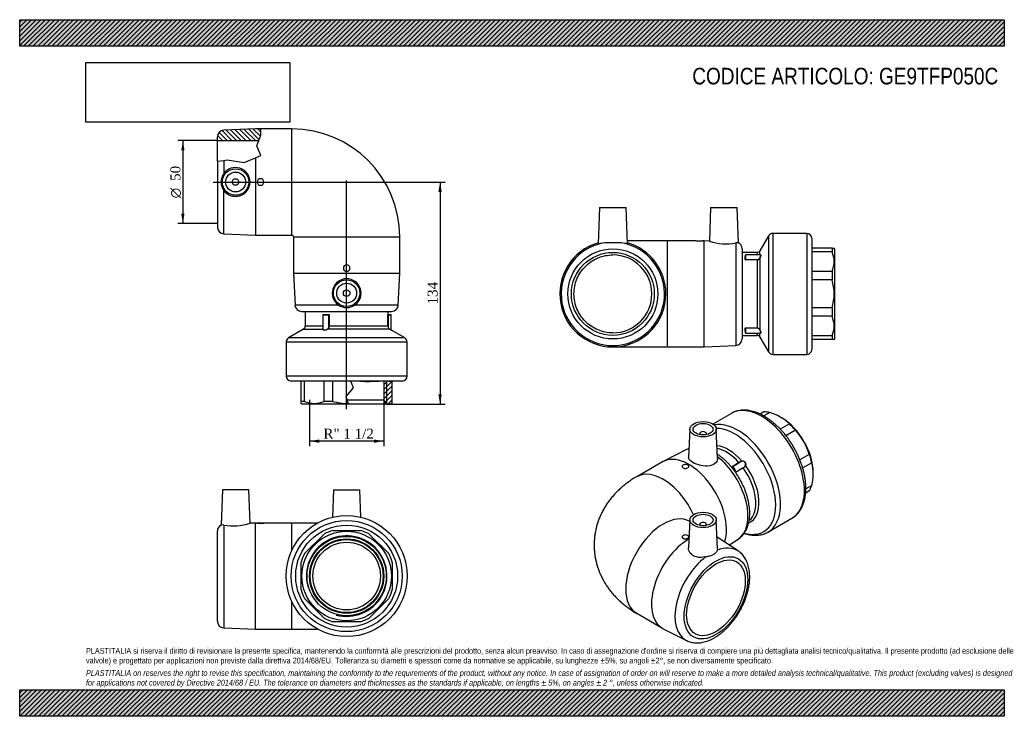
# Model space of a CAD drawing. Header units: millimetres. Extents: x 0 to 594, y 0 to 420.
import ezdxf
from ezdxf.enums import TextEntityAlignment as Align
from ezdxf.lldxf.tags import DXFTag

# ---------------------------------------------------------------- set-up
doc = ezdxf.new("R2010")
doc.units = ezdxf.units.MM
doc.header["$LTSCALE"] = 2
for name, color, linetype in [('Default', 7, 'Continuous'), ('DV1_Default', 7, 'Continuous'), ('GE9P050C', 7, 'Continuous'), ('IOF050C', 7, 'Continuous'), ('PARTE_PE_050', 7, 'Continuous')]:
    doc.layers.add(name, color=color, linetype=linetype)
doc.styles.add('SEACAD_Solid_Edge_ANSI1_Symbols', font='semeca1.ttf')
doc.styles.add('SEACAD_Times_New_Roman', font='times.ttf')
tags = doc.linetypes.add('CENTER2', pattern=[28.575, 19.05, -3.175, 3.175, -3.175]).pattern_tags.tags
tags[10:11] = [DXFTag(74, 4), DXFTag(75, 0), DXFTag(340, '0'), DXFTag(46, 0.0), DXFTag(50, 0.0), DXFTag(44, 0.0), DXFTag(45, 0.0)]
tags[8:9] = [DXFTag(74, 4), DXFTag(75, 0), DXFTag(340, '0'), DXFTag(46, 0.0), DXFTag(50, 0.0), DXFTag(44, 0.0), DXFTag(45, 0.0)]
tags[6:7] = [DXFTag(74, 4), DXFTag(75, 0), DXFTag(340, '0'), DXFTag(46, 0.0), DXFTag(50, 0.0), DXFTag(44, 0.0), DXFTag(45, 0.0)]
tags[4:5] = [DXFTag(74, 4), DXFTag(75, 0), DXFTag(340, '0'), DXFTag(46, 0.0), DXFTag(50, 0.0), DXFTag(44, 0.0), DXFTag(45, 0.0)]
doc.dimstyles.new('ANSImm', dxfattribs={"dimtxt": 6, "dimasz": 6, "dimexe": 3, "dimexo": 0, "dimgap": 1.5, "dimtad": 1, "dimdsep": 46, "dimtxsty": 'SEACAD_Times_New_Roman', "dimblk1": '_SE_FILLED', "dimblk2": '_SE_FILLED', "dimsah": 1, "dimcen": 3, "dimazin": 0, "dimtfac": 0.85, "dimtdec": 3, "dimtofl": 0, "dimtmove": 0, "dimatfit": 3, "dimfxl": 1, "dimarcsym": 0})
picture_1 = doc.add_image_def('image1.jpg', size_in_pixel=(4302, 1260))

# ---------------------------------------------------------------- blocks, each defined once
blk = doc.blocks.new('SE')
at = {"layer": 'GE9P050C', "linetype": 'Continuous'}
h = blk.add_hatch(dxfattribs=at)
h.set_pattern_fill('LINE', scale=0.62992, angle=135, style=0)
edge = h.paths.add_edge_path()
edge.add_line((145.53, 350.36), (145.55, 354.14))
edge.add_line((145.55, 354.14), (142.25, 354.14))
edge.add_line((142.25, 354.14), (123.08, 353.3))
edge.add_arc((123.25, 349.31), 4, 92.48955, 180)
edge.add_line((119.25, 349.31), (119.25, 347.14))
edge.add_line((119.25, 347.14), (144.33, 347.14))
edge.add_line((144.33, 347.14), (145.53, 350.36))
at = {"layer": 'IOF050C', "linetype": 'Continuous'}
h = blk.add_hatch(dxfattribs=at)
h.set_pattern_fill('LINE', scale=0.62992, angle=45, style=0)
h.paths.add_polyline_path([(224.75, 188.64), (224.75, 201.6), (222.63, 202.02), (222.35, 202.07), (219.67, 201.96), (219.67, 190.73), (221.17, 188.14), (224.25, 188.14)])
at = {"layer": 'DV1_Default', "color": 7, "linetype": 'CENTER2'}
for p, q in [((116.64, 322.14), (198.04, 322.14)), ((197.25, 185.27), (197.25, 323.05))]:
    blk.add_line(p, q, dxfattribs=at)
at = {"layer": 'GE9P050C', "color": 7, "linetype": 'Continuous'}
for p, q in [((142.25, 354.14), (123.08, 353.3)), ((145.55, 354.14), (142.25, 354.14)), ((145.53, 350.36), (145.55, 354.14)), ((164.25, 354.14), (145.55, 354.14)), ((164.25, 290.14), (164.25, 354.14)), ((119.25, 347.14), (119.25, 349.31)), ((119.25, 347.14), (144.33, 347.14)), ((119.25, 334.63), (119.25, 347.14)), ((143.15, 343.93), (145.53, 350.36)), ((145.53, 338.12), (143.15, 343.93)), ((119.25, 334.63), (123.08, 335.18)), ((119.25, 334.63), (119.25, 294.97)), ((123.08, 335.18), (125.12, 335.47)), ((123.08, 335.18), (123.08, 327.13)), ((125.12, 335.47), (135.41, 333.97)), ((135.41, 333.97), (142.25, 336.78)), ((142.25, 336.78), (145.53, 338.12)), ((142.25, 336.78), (142.25, 290.14)), ((123.08, 290.97), (123.08, 317.14)), ((123.08, 290.97), (142.25, 290.14)), ((142.25, 290.14), (164.25, 290.14)), ((165.25, 289.14), (229.25, 289.14)), ((165.25, 289.14), (165.25, 267.14)), ((229.25, 267.14), (229.25, 289.14)), ((165.25, 267.14), (229.25, 267.14)), ((165.25, 267.14), (166.09, 247.96)), ((228.42, 247.96), (229.25, 267.14)), ((192.26, 247.96), (166.09, 247.96)), ((170.08, 244.14), (224.42, 244.14)), ((228.42, 247.96), (202.25, 247.96))]:
    blk.add_line(p, q, dxfattribs=at)
for centre, radius in [((130.25, 322.14), 8), ((130.25, 322.14), 6), ((130.25, 322.14), 2), ((197.25, 255.14), 8), ((197.25, 255.14), 6), ((197.25, 255.14), 2)]:
    blk.add_circle(centre, radius, dxfattribs=at)
for centre, radius, start, end in [((123.25, 349.31), 4, 92.48955, 180), ((164.25, 289.14), 65, 0, 90), ((130.26, 322.14), 8.75, 145.17964, 214.82036), ((130.23, 322.14), 8.72, 214.94356, 145.05644), ((145.25, 322.14), 2, 0, 180), ((145.25, 322.14), 2, 180, 0), ((123.25, 294.97), 4, 180, 267.51045), ((164.25, 289.14), 1, 0, 90), ((197.25, 270.14), 2, 90, 270), ((197.25, 270.14), 2, 270, 90), ((197.25, 255.11), 8.72, 304.93681, 235.06319), ((170.08, 248.14), 4, 182.48955, 270), ((197.25, 255.14), 8.75, 235.17964, 304.82036), ((224.42, 248.14), 4, 270, 357.51045)]:
    blk.add_arc(centre, radius, start, end, dxfattribs=at)
at = {"layer": 'IOF050C', "color": 7, "linetype": 'Continuous'}
for p, q in [((169.75, 189.89), (169.75, 202.14)), ((171.88, 189.89), (171.88, 202.14)), ((183.74, 189.89), (183.74, 202.14)), ((188.87, 189.89), (188.87, 202.14)), ((205.6, 202.11), (199.71, 201.86)), ((205.64, 202.11), (205.6, 202.11)), ((205.64, 202.11), (205.64, 202.14)), ((205.64, 202.11), (210.77, 201.63)), ((210.77, 201.63), (210.77, 202.14)), ((222.35, 202.07), (211.05, 201.61)), ((219.67, 201.96), (219.67, 190.73)), ((221.55, 188.14), (221.55, 202.04)), ((222.63, 202.02), (222.35, 202.07)), ((222.63, 202.02), (222.63, 202.14)), ((222.63, 202.02), (224.75, 201.6)), ((224.75, 201.6), (224.75, 202.14)), ((201.17, 197.98), (196.73, 192.88)), ((199.71, 201.86), (201.17, 197.98)), ((211.05, 201.61), (210.77, 201.63)), ((224.75, 188.64), (224.75, 201.6)), ((196.73, 192.88), (198.09, 188.65)), ((197.42, 190.73), (219.67, 190.73)), ((221.17, 188.14), (219.67, 190.73)), ((169.75, 188.64), (169.75, 189.89)), ((171.88, 189.89), (169.75, 189.89)), ((169.75, 188.64), (170.25, 188.14)), ((198.26, 188.14), (170.25, 188.14)), ((188.87, 189.89), (183.74, 189.89)), ((198.09, 188.65), (198.26, 188.14)), ((221.17, 188.14), (198.26, 188.14)), ((224.25, 188.14), (221.17, 188.14)), ((224.25, 188.14), (224.75, 188.64))]:
    blk.add_line(p, q, dxfattribs=at)
blk.add_arc((177.81, 203.39), 14.75, 246.29974, 293.70026, dxfattribs=at)
blk.add_open_spline([(188.87, 189.89), (190.37, 189.45), (191.89, 189.11), (194.96, 188.69), (196.53, 188.6), (198.09, 188.65)], degree=3, knots=[0, 0, 0, 0, 0.5, 0.5, 1, 1, 1, 1], dxfattribs=at)
at = {"layer": 'PARTE_PE_050', "color": 7, "linetype": 'Continuous'}
for p, q in [((172.25, 244.14), (172.25, 235.14)), ((222.25, 242.24), (222.25, 244.14)), ((186.48, 242.04), (182.79, 242.04)), ((182.79, 242.04), (182.79, 233.5)), ((182.89, 242.14), (186.38, 242.14)), ((183.15, 242.24), (186.42, 242.24)), ((186.48, 235.14), (186.48, 242.04)), ((186.61, 242.04), (186.48, 242.04)), ((186.61, 242.04), (186.61, 235.14)), ((222.16, 235.14), (222.16, 242.04)), ((222.26, 242.04), (222.16, 242.04)), ((222.18, 242.24), (222.25, 242.24)), ((224.17, 242.04), (222.26, 242.04)), ((222.26, 242.04), (222.26, 235.14)), ((222.28, 242.14), (224.07, 242.14)), ((224.17, 232.92), (224.17, 242.04)), ((171.26, 233.41), (162.24, 228.14)), ((171.26, 233.41), (182.72, 233.41)), ((182.79, 235.14), (172.25, 235.14)), ((223.18, 233.41), (185.86, 233.41)), ((186.61, 235.14), (186.48, 235.14)), ((222.16, 235.14), (186.61, 235.14)), ((222.26, 235.14), (222.16, 235.14)), ((232.27, 228.14), (224.22, 232.84)), ((232.27, 228.14), (162.24, 228.14)), ((233.75, 225.55), (160.75, 225.55)), ((160.75, 225.55), (160.75, 205.14)), ((233.75, 205.14), (233.75, 225.55)), ((233.75, 205.14), (160.75, 205.14)), ((230.75, 202.14), (163.75, 202.14))]:
    blk.add_line(p, q, dxfattribs=at)
for centre, radius, start, end in [((182.89, 242.04), 0.1, 90, 180), ((186.38, 242.04), 0.0988, 359.28279, 89.46011), ((186.41, 242.04), 0.191, 357.37308, 87.05093), ((222.35, 242.24), 0.1, 180, 270), ((224.07, 242.04), 0.1, 0, 90), ((170.25, 235.14), 2, 300.30339, 0), ((173.61, 235.7), 9.4, 345.91491, 348.2772), ((224.14, 235.13), 1.97, 179.93833, 240.96677), ((224.15, 235.12), 1.89, 179.43037, 239.13464), ((224.27, 232.92), 0.1, 179.4868, 241.67488), ((163.75, 225.55), 3, 120.30339, 180), ((230.75, 225.55), 3, 0, 59.69661), ((163.75, 205.14), 3, 180, 270), ((230.75, 205.14), 3, 270, 0)]:
    blk.add_arc(centre, radius, start, end, dxfattribs=at)
for centre, major_axis, ratio, start_param, end_param in [((183.1, 242.24), (0, -0.1), 0.564019, 0, 1.570796), ((186.38, 242.24), (0, -0.1), 0.433121, 0, 1.570796), ((222.28, 242.24), (0, -0.1), 0.99714, 4.712389, 6.283185), ((182.69, 233.5), (0.1, 0.0009), 0.900432, 4.989996, 6.272834), ((185.83, 233.5), (0.0486, -0.0874), 0.446705, 4.468794, 5.751632), ((223.23, 233.5), (-0.0488, -0.0873), 0.453727, 4.960897, 6.243735)]:
    blk.add_ellipse(centre, major_axis=major_axis, ratio=ratio, start_param=start_param, end_param=end_param, dxfattribs=at)
for points, knots in [([(183.15, 242.24), (183.11, 242.24), (183.07, 242.21), (183.03, 242.17), (183.02, 242.15), (183.01, 242.14)], [0, 0, 0, 0, 0.5, 0.5, 0.6626745, 0.6626745, 0.6626745, 0.6626745]), ([(222.18, 242.24), (222.18, 242.24), (222.17, 242.21), (222.17, 242.14), (222.16, 242.09), (222.16, 242.04)], [0, 0, 0, 0, 0.5, 0.5, 1, 1, 1, 1]), ([(222.26, 242.04), (222.26, 242.05), (222.26, 242.06), (222.26, 242.07), (222.26, 242.08), (222.26, 242.09), (222.26, 242.1), (222.27, 242.11), (222.27, 242.11), (222.27, 242.12), (222.27, 242.13), (222.27, 242.13), (222.28, 242.13), (222.28, 242.13), (222.28, 242.14), (222.28, 242.14)], [0, 0, 0, 0, 0.210386, 0.210386, 0.210386, 0.421651, 0.421651, 0.421651, 0.635194, 0.635194, 0.635194, 0.852022, 0.852022, 0.852022, 1, 1, 1, 1]), ([(185.86, 233.41), (185.56, 233.24), (185.21, 233.1), (184.47, 232.89), (184.1, 232.84), (183.43, 232.84), (183.16, 232.9), (182.81, 233.1), (182.72, 233.24), (182.72, 233.41)], [0, 0, 0, 0, 0.25, 0.25, 0.5, 0.5, 0.75, 0.75, 1, 1, 1, 1]), ([(182.79, 233.5), (182.79, 233.33), (182.88, 233.19), (183.21, 232.98), (183.47, 232.92), (184.11, 232.92), (184.47, 232.98), (185.17, 233.19), (185.5, 233.33), (185.78, 233.5)], [0, 0, 0, 0, 0.25, 0.25, 0.5, 0.5, 0.75, 0.75, 1, 1, 1, 1]), ([(185.78, 233.5), (186.05, 233.65), (186.22, 233.89), (186.44, 234.47), (186.48, 234.8), (186.48, 235.14)], [0, 0, 0, 0, 0.5, 0.5, 1, 1, 1, 1]), ([(186.61, 235.14), (186.61, 234.78), (186.56, 234.42), (186.32, 233.81), (186.13, 233.57), (185.86, 233.41)], [0, 0, 0, 0, 0.5, 0.5, 1, 1, 1, 1]), ([(223.18, 233.5), (223.46, 233.33), (223.71, 233.19), (224.07, 232.98), (224.17, 232.92), (224.17, 232.92), (224.17, 232.92), (224.17, 232.92)], [0, 0, 0, 0, 0.25, 0.25, 0.5, 0.5, 0.5008423, 0.5008423, 0.5008423, 0.5008423]), ([(224.22, 232.84), (224.22, 232.84), (224.22, 232.84), (224.22, 232.84), (224.11, 232.9), (223.74, 233.1), (223.48, 233.24), (223.18, 233.41)], [0.4991648, 0.4991648, 0.4991648, 0.4991648, 0.5, 0.5, 0.75, 0.75, 1, 1, 1, 1])]:
    blk.add_open_spline(points, degree=3, knots=knots, dxfattribs=at)
blk = doc.blocks.new('SE1')
at = {"layer": 'GE9P050C', "color": 7, "linetype": 'Continuous'}
for p, q in [((122.25, 136.54), (121.51, 115.31)), ((138.25, 136.54), (122.25, 136.54)), ((138.96, 116.4), (138.25, 136.54)), ((189.25, 136.54), (188.68, 120.02)), ((189.25, 136.54), (205.25, 136.54)), ((205.83, 120.02), (205.25, 136.54)), ((123.08, 115.3), (123.08, 53.37)), ((142.25, 116.54), (138.95, 116.4)), ((142.25, 52.54), (142.25, 116.54)), ((143.25, 116.54), (142.25, 116.54)), ((147.25, 116.54), (143.25, 116.54)), ((164.25, 116.54), (147.25, 116.54)), ((164.25, 100.14), (164.25, 116.54)), ((179.7, 116.54), (164.25, 116.54)), ((119.25, 57.37), (119.25, 111.71)), ((164.25, 52.54), (164.25, 68.94)), ((123.08, 53.37), (142.25, 52.54)), ((142.25, 52.54), (164.25, 52.54)), ((164.25, 52.54), (179.7, 52.54))]:
    blk.add_line(p, q, dxfattribs=at)
for centre, radius, start, end in [((123.25, 111.71), 4, 115.74345, 180), ((122.28, 111.31), 4.07, 78.61388, 100.81754), ((128.94, 146.02), 31.27, 259.19892, 288.67892), ((145.25, 148.48), 32, 266.41718, 273.58282), ((123.25, 57.37), 4, 180, 267.51045)]:
    blk.add_arc(centre, radius, start, end, dxfattribs=at)
at = {"layer": 'IOF050C', "color": 7, "linetype": 'Continuous'}
for p, q in [((171.88, 98.06), (183.74, 109.91)), ((188.87, 112.04), (205.64, 112.04)), ((210.77, 109.91), (222.63, 98.06)), ((169.75, 76.15), (169.75, 92.93)), ((224.75, 92.93), (224.75, 76.15)), ((183.74, 59.17), (171.88, 71.02)), ((222.63, 71.02), (210.77, 59.17)), ((205.64, 57.04), (188.87, 57.04))]:
    blk.add_line(p, q, dxfattribs=at)
for radius in [30.75, 27, 23.92, 22.42, 22]:
    blk.add_circle((197.25, 84.54), radius, dxfattribs=at)
for radius, start, end in [(24.3, 255, 195), (28.75, 106.95743, 118.04257), (28.75, 61.95743, 73.04257), (28.75, 151.95743, 163.04257), (28.75, 16.95743, 28.04257), (28.75, 196.95743, 208.04257), (28.75, 331.95743, 343.04257), (28.75, 241.95743, 253.04257), (28.75, 286.95743, 298.04257)]:
    blk.add_arc((197.25, 84.54), radius, start, end, dxfattribs=at)
at = {"layer": 'PARTE_PE_050', "color": 7, "linetype": 'Continuous'}
for radius in [36.5, 33.5, 30.75, 20.4]:
    blk.add_circle((197.25, 84.54), radius, dxfattribs=at)
blk = doc.blocks.new('SE2')
at = {"layer": 'GE9P050C', "color": 7, "linetype": 'Continuous'}
for p, q in [((349.84, 306.68), (349.08, 284.92)), ((349.84, 306.68), (365.84, 306.68)), ((366.6, 284.92), (365.84, 306.68)), ((416.84, 306.68), (416.14, 286.53)), ((416.84, 306.68), (432.84, 306.68)), ((433.59, 285.45), (432.84, 306.68)), ((390.84, 286.68), (366.54, 286.68)), ((390.84, 222.68), (390.84, 286.68)), ((407.84, 286.68), (390.84, 286.68)), ((407.84, 286.68), (411.84, 286.68)), ((412.84, 286.68), (411.84, 286.68)), ((412.84, 222.68), (412.84, 286.68)), ((416.16, 286.54), (412.84, 286.68)), ((432.02, 285.44), (432.02, 223.51)), ((435.84, 281.85), (435.84, 227.51)), ((357.84, 222.68), (390.84, 222.68)), ((390.84, 222.68), (412.84, 222.68)), ((412.84, 222.68), (432.02, 223.51))]:
    blk.add_line(p, q, dxfattribs=at)
for radius in [27.17, 25]:
    blk.add_circle((357.84, 254.68), radius, dxfattribs=at)
for centre, radius, start, end in [((357.84, 254.68), 32, 105.85201, 360), ((357.84, 254.68), 31.17, 99.22303, 80.77697), ((357.84, 254.68), 32, 0, 74.14799), ((409.84, 318.62), 32, 266.41718, 273.58282), ((426.16, 316.16), 31.28, 251.32111, 280.80105), ((432.82, 281.45), 4.07, 79.18246, 101.38612), ((431.84, 281.85), 4, 0, 64.24551), ((357.84, 254.68), 23.5, 270.07388, 89.92612), ((431.84, 227.51), 4, 272.48955, 0)]:
    blk.add_arc(centre, radius, start, end, dxfattribs=at)
for points, knots in [([(352.85, 285.44), (351.33, 285.24), (350.16, 285.01), (349.24, 284.87), (349.09, 284.88), (349.09, 284.92)], [0, 0, 0, 0, 0.125, 0.125, 0.189821, 0.189821, 0.189821, 0.189821]), ([(362.84, 285.44), (362.11, 285.54), (361.31, 285.53), (360.04, 285.5), (359.6, 285.48), (358.73, 285.46), (358.29, 285.45), (357.4, 285.45), (356.96, 285.46), (356.08, 285.48), (355.66, 285.5), (354.81, 285.52), (354.39, 285.53), (353.6, 285.51), (353.21, 285.49), (352.85, 285.44)], [0, 0, 0, 0, 0.25, 0.25, 0.375, 0.375, 0.5, 0.5, 0.625, 0.625, 0.75, 0.75, 0.875, 0.875, 1, 1, 1, 1]), ([(366.6, 284.92), (366.6, 284.88), (366.45, 284.87), (365.53, 285.01), (364.36, 285.24), (362.84, 285.44)], [0.8103101, 0.8103101, 0.8103101, 0.8103101, 0.875, 0.875, 1, 1, 1, 1]), ([(357.87, 231.18), (354.81, 231.18), (351.72, 231.8), (347.47, 233.56), (346.1, 234.29), (343.54, 236.01), (342.35, 236.98), (340.18, 239.15), (339.19, 240.36), (337.49, 242.91), (336.76, 244.26), (334.99, 248.54), (334.38, 251.59), (334.38, 256.23), (334.53, 257.76), (335.13, 260.76), (335.58, 262.26), (336.76, 265.1), (337.48, 266.45), (339.19, 269.01), (340.18, 270.21), (343.44, 273.46), (346.06, 275.21), (350.3, 276.97), (351.79, 277.43), (354.82, 278.03), (356.34, 278.18), (357.87, 278.18)], [0, 0, 0, 0, 0.125, 0.125, 0.1875, 0.1875, 0.25, 0.25, 0.3125, 0.3125, 0.375, 0.375, 0.5, 0.5, 0.5625, 0.5625, 0.625, 0.625, 0.6875, 0.6875, 0.75, 0.75, 0.875, 0.875, 0.9375, 0.9375, 1, 1, 1, 1])]:
    blk.add_open_spline(points, degree=3, knots=knots, dxfattribs=at)
at = {"layer": 'IOF050C', "color": 7, "linetype": 'Continuous'}
for p, q in [((490.09, 282.18), (477.84, 282.18)), ((490.09, 280.05), (477.84, 280.05)), ((490.09, 282.18), (491.34, 282.18)), ((490.09, 282.18), (490.09, 280.05)), ((491.84, 281.68), (491.34, 282.18)), ((491.84, 227.68), (491.84, 281.68)), ((490.09, 268.2), (477.84, 268.2)), ((490.09, 268.2), (490.09, 263.07)), ((490.09, 263.07), (477.84, 263.07)), ((490.09, 246.29), (477.84, 246.29)), ((490.09, 246.29), (490.09, 241.16)), ((490.09, 241.16), (477.84, 241.16)), ((490.09, 229.31), (477.84, 229.31)), ((490.09, 227.18), (477.84, 227.18)), ((490.09, 229.31), (490.09, 227.18)), ((491.34, 227.18), (490.09, 227.18)), ((491.34, 227.18), (491.84, 227.68))]:
    blk.add_line(p, q, dxfattribs=at)
for centre in [(476.58, 274.13), (476.58, 235.23)]:
    blk.add_arc(centre, 14.76, 336.31643, 23.68357, dxfattribs=at)
blk.add_open_spline([(490.09, 246.29), (490.89, 249.03), (491.34, 251.82), (491.34, 256.11), (491.23, 257.52), (490.81, 260.31), (490.49, 261.7), (490.09, 263.07)], degree=3, knots=[0, 0, 0, 0, 0.5, 0.5, 0.75, 0.75, 1, 1, 1, 1], dxfattribs=at)
at = {"layer": 'PARTE_PE_050', "color": 7, "linetype": 'Continuous'}
for p, q in [((454.43, 291.18), (454.43, 218.18)), ((474.84, 291.18), (454.43, 291.18)), ((474.84, 291.18), (474.84, 218.18)), ((451.84, 289.69), (446.57, 280.67)), ((451.84, 289.69), (451.84, 219.67)), ((477.84, 288.18), (477.84, 221.18)), ((444.84, 279.68), (435.84, 279.68)), ((444.84, 278.26), (444.84, 279.68)), ((446.57, 278.26), (446.57, 280.67)), ((437.74, 275.32), (437.74, 277.21)), ((437.84, 275.41), (437.84, 278.16)), ((437.94, 278.26), (437.94, 275.34)), ((446.9, 278.26), (437.94, 278.26)), ((437.94, 275.34), (444.84, 275.34)), ((437.94, 275.34), (437.94, 275.21)), ((444.84, 275.21), (437.94, 275.21)), ((444.84, 275.34), (444.84, 275.21)), ((444.84, 275.21), (444.84, 234.15)), ((446.57, 276.23), (446.57, 233.13)), ((437.74, 232.15), (437.74, 234.04)), ((437.84, 231.2), (437.84, 233.95)), ((437.94, 234.15), (437.94, 234.02)), ((437.94, 234.15), (444.84, 234.15)), ((444.84, 234.02), (437.94, 234.02)), ((437.94, 234.02), (437.94, 231.1)), ((444.84, 234.15), (444.84, 234.02)), ((435.84, 229.68), (444.84, 229.68)), ((437.94, 231.1), (446.89, 231.1)), ((444.84, 229.68), (444.84, 231.1)), ((446.57, 228.69), (446.57, 231.1)), ((446.57, 228.69), (451.84, 219.67)), ((454.43, 218.18), (474.84, 218.18))]:
    blk.add_line(p, q, dxfattribs=at)
for centre, radius, start, end in [((454.43, 288.18), 3, 90, 149.69661), ((474.84, 288.18), 3, 0, 90), ((444.84, 281.68), 2, 270, 329.69661), ((437.94, 278.16), 0.1, 90, 180), ((444.93, 277.1), 1.77, 267.29542, 331.90674), ((444.92, 277.06), 1.85, 267.78726, 333.29518), ((444.92, 232.3), 1.85, 26.70546, 92.2121), ((444.94, 232.28), 1.75, 27.7469, 93.05094), ((437.94, 231.2), 0.1, 180, 270), ((444.84, 227.68), 2, 30.30339, 90), ((474.84, 221.18), 3, 270, 0), ((454.43, 221.18), 3, 210.30339, 270)]:
    blk.add_arc(centre, radius, start, end, dxfattribs=at)
for centre, major_axis, ratio, start_param, end_param in [((437.74, 277.3), (0.1, 0), 0.901336, 4.712389, 6.283185), ((437.74, 275.41), (0.1, 0), 0.825762, 4.712389, 6.283185), ((446.48, 276.27), (0.09, -0.0435), 0.004054, 4.714348, 5.997186), ((437.74, 233.95), (0.1, 0), 0.825762, 0, 1.570796), ((437.74, 232.06), (0.1, 0), 0.901336, 0, 1.570796), ((446.48, 233.09), (0.09, 0.0435), 0.004054, 0.286, 1.568838)]:
    blk.add_ellipse(centre, major_axis=major_axis, ratio=ratio, start_param=start_param, end_param=end_param, dxfattribs=at)
for points, knots in [([(437.84, 277.29), (437.83, 277.28), (437.81, 277.28), (437.77, 277.26), (437.74, 277.24), (437.74, 277.21)], [0.3418496, 0.3418496, 0.3418496, 0.3418496, 0.5, 0.5, 1, 1, 1, 1]), ([(437.74, 275.32), (437.74, 275.29), (437.77, 275.26), (437.84, 275.22), (437.89, 275.21), (437.94, 275.21)], [0, 0, 0, 0, 0.5, 0.5, 1, 1, 1, 1]), ([(437.84, 277.3), (437.84, 277.3), (437.84, 277.28), (437.83, 277.27), (437.83, 277.27), (437.83, 277.27)], [0, 0, 0, 0, 0.0996569, 0.2614405, 0.3499756, 0.3499756, 0.3499756, 0.3499756]), ([(437.94, 275.34), (437.93, 275.34), (437.92, 275.34), (437.91, 275.34), (437.9, 275.34), (437.89, 275.35), (437.88, 275.35), (437.87, 275.36), (437.87, 275.36), (437.86, 275.37), (437.85, 275.38), (437.85, 275.38), (437.85, 275.39), (437.85, 275.4), (437.84, 275.4), (437.84, 275.41)], [0, 0, 0, 0, 0.210386, 0.210386, 0.210386, 0.421651, 0.421651, 0.421651, 0.635194, 0.635194, 0.635194, 0.852022, 0.852022, 0.852022, 1, 1, 1, 1]), ([(446.48, 276.27), (446.57, 276.43), (446.64, 276.6), (446.78, 276.92), (446.84, 277.08), (446.95, 277.39), (446.99, 277.53), (447.04, 277.79), (447.06, 277.9), (447.06, 278.08), (447.04, 278.15), (446.99, 278.24), (446.95, 278.26), (446.9, 278.26)], [0, 0, 0, 0, 0.125, 0.125, 0.25, 0.25, 0.375, 0.375, 0.5, 0.5, 0.625, 0.625, 0.744615, 0.744615, 0.744615, 0.744615]), ([(446.87, 278.28), (446.91, 278.3), (446.95, 278.31), (447.03, 278.32), (447.07, 278.3), (447.13, 278.2), (447.14, 278.13), (447.14, 277.94), (447.13, 277.82), (447.07, 277.55), (447.03, 277.4), (446.93, 277.08), (446.87, 276.91), (446.73, 276.57), (446.65, 276.4), (446.57, 276.23)], [0.1699504, 0.1699504, 0.1699504, 0.1699504, 0.25, 0.25, 0.375, 0.375, 0.5, 0.5, 0.625, 0.625, 0.75, 0.75, 0.875, 0.875, 1, 1, 1, 1]), ([(437.94, 234.15), (437.89, 234.15), (437.84, 234.14), (437.77, 234.1), (437.74, 234.07), (437.74, 234.04)], [0, 0, 0, 0, 0.5, 0.5, 1, 1, 1, 1]), ([(437.74, 232.15), (437.74, 232.12), (437.77, 232.1), (437.81, 232.08), (437.83, 232.08), (437.84, 232.07)], [0, 0, 0, 0, 0.5, 0.5, 0.6514298, 0.6514298, 0.6514298, 0.6514298]), ([(437.83, 232.09), (437.83, 232.09), (437.83, 232.09), (437.84, 232.07), (437.84, 232.06), (437.84, 232.06)], [0.6390598, 0.6390598, 0.6390598, 0.6390598, 0.7621118, 0.9100042, 1, 1, 1, 1]), ([(437.94, 234.02), (437.94, 234.02), (437.93, 234.02), (437.92, 234.02), (437.91, 234.02), (437.9, 234.02), (437.89, 234.01), (437.88, 234.01), (437.87, 234), (437.87, 234), (437.86, 233.99), (437.85, 233.98), (437.85, 233.98), (437.85, 233.97), (437.84, 233.96), (437.84, 233.95)], [0, 0, 0, 0, 0.132895, 0.132895, 0.132895, 0.345666, 0.345666, 0.345666, 0.561604, 0.561604, 0.561604, 0.780165, 0.780165, 0.780165, 1, 1, 1, 1]), ([(446.9, 231.1), (446.95, 231.1), (446.99, 231.12), (447.04, 231.21), (447.06, 231.27), (447.06, 231.46), (447.04, 231.57), (446.99, 231.83), (446.95, 231.97), (446.79, 232.43), (446.65, 232.76), (446.48, 233.09)], [0.2563777, 0.2563777, 0.2563777, 0.2563777, 0.375, 0.375, 0.5, 0.5, 0.625, 0.625, 0.75, 0.75, 1, 1, 1, 1]), ([(446.57, 233.13), (446.74, 232.79), (446.88, 232.43), (447.03, 231.95), (447.07, 231.8), (447.13, 231.53), (447.14, 231.42), (447.14, 231.23), (447.13, 231.16), (447.07, 231.06), (447.03, 231.04), (446.94, 231.05), (446.9, 231.06), (446.85, 231.09)], [0, 0, 0, 0, 0.25, 0.25, 0.375, 0.375, 0.5, 0.5, 0.625, 0.625, 0.75, 0.75, 0.8453558, 0.8453558, 0.8453558, 0.8453558])]:
    blk.add_open_spline(points, degree=3, knots=knots, dxfattribs=at)
blk = doc.blocks.new('SE3')
at = {"layer": 'GE9P050C', "color": 7, "linetype": 'Continuous'}
for p, q in [((404.26, 173.18), (403.53, 156.13)), ((421.01, 155.73), (420.26, 173.18)), ((410.26, 170.46), (410.26, 169.8)), ((414.26, 169.8), (414.26, 170.46)), ((402.24, 160.8), (388.28, 153.7)), ((387.78, 153.43), (372.22, 144.45)), ((404.26, 118.48), (403.54, 101.49)), ((404.22, 117.5), (404.22, 117.5)), ((410.26, 115.75), (410.26, 115.1)), ((414.26, 115.1), (414.26, 115.75)), ((421.01, 100.99), (420.26, 118.48)), ((433.39, 99.68), (420.71, 107.93)), ((427.89, 103.26), (433.39, 106.84)), ((372.22, 62.08), (387.78, 53.09)), ((388.28, 52.82), (402.24, 45.72))]:
    blk.add_line(p, q, dxfattribs=at)
for centre, major_axis in [((412.26, 173.07), (8, 0)), ((412.26, 173.07), (6, 0)), ((412.26, 118.37), (-8, 0)), ((412.26, 118.37), (-6, 0)), ((420.04, 71.42), (-13.59, -23.53)), ((420.04, 71.42), (12.5, 21.65))]:
    blk.add_ellipse(centre, major_axis=major_axis, ratio=0.57735, dxfattribs=at)
for centre, major_axis, start_param, end_param in [((412.26, 170.46), (2, 0), 0, 3.83141), ((412.26, 170.46), (2, 0), 5.593368, 6.283185), ((417.33, 133.54), (15.58, -26.99), 3.019726, 3.110844), ((403.78, 125.71), (-16, 27.71), 3.602193, 6.283185), ((417.33, 133.54), (15.58, -26.99), 0.030749, 2.1904), ((401.65, 150.62), (2, 0), 0.785398, 3.926991), ((401.65, 150.62), (-2, 0), 0.785398, 3.926991), ((388.22, 116.73), (-16, 27.71), 4.557056, 6.283185), ((388.22, 116.73), (-16, 27.71), 0, 0.00003), ((388.22, 89.79), (-16, -27.71), 3.141593, 6.283185), ((412.26, 115.75), (-2, 0), 2.451776, 6.283185), ((412.26, 115.75), (-2, 0), 0, 0.689817), ((403.78, 80.81), (-16, -27.71), 3.927272, 6.283185), ((401.65, 108.16), (2, 0), 2.356194, 5.497787), ((401.65, 108.16), (-2, 0), 2.356194, 5.497787), ((417.33, 72.98), (-15.58, -26.99), 3.110844, 3.766019), ((417.33, 72.98), (-15.58, -26.99), 4.087963, 6.314049), ((417.33, 72.98), (-15.58, -26.99), -3.176172, -3.172341), ((403.78, 80.81), (-16, -27.71), 0, 0.030749)]:
    blk.add_ellipse(centre, major_axis=major_axis, ratio=0.57735, start_param=start_param, end_param=end_param, dxfattribs=at)
for points, knots in [([(403.76, 161.45), (403.7, 161.43), (403.2, 161.25), (402.68, 161.04), (402.28, 160.81), (402.26, 160.8)], [0.97542506, 0.97542506, 0.97542506, 0.97542506, 0.97824584, 0.99888223, 1, 1, 1, 1]), ([(421, 155.73), (421.04, 154.8), (420.74, 153.85), (419.31, 152.05), (417.94, 151.31), (414.67, 150.71), (412.77, 150.84), (409.15, 151.64), (407.43, 152.31), (404.79, 153.83), (403.92, 154.65), (403.56, 155.69), (403.52, 155.91), (403.53, 156.13)], [0.0301723, 0.0301723, 0.0301723, 0.0301723, 0.125, 0.125, 0.25, 0.25, 0.375, 0.375, 0.5, 0.5, 0.625, 0.625, 0.6594469, 0.6594469, 0.6594469, 0.6594469]), ([(433.4, 106.85), (433.42, 106.86), (433.81, 107.09), (434.57, 107.68), (435.57, 108.58), (436.5, 109.62), (437.34, 110.75), (438.08, 111.98), (438.73, 113.31), (439.28, 114.74), (439.73, 116.26), (440.07, 117.86), (440.3, 119.54), (440.42, 121.28), (440.43, 123.08), (440.34, 124.93), (440.13, 126.81), (439.82, 128.71), (439.41, 130.64), (438.89, 132.57), (438.29, 134.5), (437.58, 136.43), (436.79, 138.34), (435.92, 140.23), (434.96, 142.09), (433.92, 143.91), (432.82, 145.69), (431.64, 147.41), (430.4, 149.08), (429.1, 150.67), (427.75, 152.19), (426.35, 153.63), (424.9, 154.99), (423.42, 156.24), (422.08, 157.26), (421.24, 157.84), (420.91, 158.06)], [0, 0, 0, 0, 0.0009195, 0.0213063, 0.0417062, 0.0622202, 0.0829382, 0.1039317, 0.1252462, 0.1468972, 0.168868, 0.191115, 0.2135771, 0.2361876, 0.2588848, 0.2816187, 0.3043442, 0.3270417, 0.349701, 0.372319, 0.3948968, 0.4174388, 0.439951, 0.4624407, 0.4849156, 0.5073842, 0.5298549, 0.5523338, 0.5748292, 0.5973498, 0.6199042, 0.6425004, 0.665146, 0.687847, 0.7106071, 0.7251851, 0.7251851, 0.7251851, 0.7251851]), ([(400.24, 149.8), (400.61, 149.59), (401.13, 149.45), (402.18, 149.42), (402.7, 149.54), (403.44, 149.96), (403.65, 150.28), (403.65, 150.59), (403.65, 150.59), (403.65, 150.59)], [0, 0, 0, 0, 0.25, 0.25, 0.5, 0.5, 0.75, 0.75, 0.7502415, 0.7502415, 0.7502415, 0.7502415]), ([(372.22, 144.45), (371.62, 144.09), (370.32, 143.33), (368.1, 141.88), (365.75, 140.17), (363.5, 138.35), (361.37, 136.45), (359.38, 134.46), (357.53, 132.4), (355.82, 130.27), (354.25, 128.08), (352.83, 125.83), (351.55, 123.54), (350.41, 121.2), (349.42, 118.82), (348.58, 116.41), (347.88, 113.97), (347.33, 111.52), (346.92, 109.05), (346.66, 106.58), (346.54, 104.1), (346.56, 101.64), (346.72, 99.18), (347.03, 96.75), (347.47, 94.33), (348.04, 91.95), (348.75, 89.6), (349.58, 87.3), (350.55, 85.03), (351.64, 82.81), (352.86, 80.65), (354.19, 78.53), (355.65, 76.48), (357.23, 74.48), (358.93, 72.55), (360.75, 70.68), (362.68, 68.88), (364.73, 67.15), (366.9, 65.5), (369.16, 63.94), (371.01, 62.78), (371.98, 62.22), (372.22, 62.08)], [0, 0, 0, 0, 0.01843, 0.047323, 0.07611, 0.104592, 0.132718, 0.160458, 0.187798, 0.214743, 0.241306, 0.267509, 0.29338, 0.318947, 0.344238, 0.369284, 0.394111, 0.418749, 0.443222, 0.467556, 0.491777, 0.515908, 0.539974, 0.563992, 0.587987, 0.611986, 0.636016, 0.660104, 0.68428, 0.708575, 0.73302, 0.75765, 0.782498, 0.807599, 0.832986, 0.858691, 0.88474, 0.911152, 0.937935, 0.965086, 0.992583, 1, 1, 1, 1]), ([(400.24, 108.98), (399.87, 108.76), (399.66, 108.45), (399.65, 107.82), (399.87, 107.51), (400.61, 107.08), (401.13, 106.97), (402.18, 106.99), (402.7, 107.13), (403.07, 107.34)], [0, 0, 0, 0, 0.25, 0.25, 0.5, 0.5, 0.75, 0.75, 1, 1, 1, 1]), ([(413.8, 96.06), (411.98, 95.7), (410.07, 95.66), (406.74, 96.46), (405.34, 97.32), (403.82, 99.36), (403.5, 100.44), (403.54, 101.49)], [0, 0, 0, 0, 0.125, 0.125, 0.25, 0.25, 0.3502613, 0.3502613, 0.3502613, 0.3502613]), ([(402.24, 45.73), (402.32, 45.69), (402.75, 45.45), (403.7, 45.07), (404.99, 44.67), (406.35, 44.39), (407.75, 44.25), (409.19, 44.24), (410.68, 44.35), (412.19, 44.61), (413.73, 44.99), (415.29, 45.51), (416.86, 46.17), (418.43, 46.95), (420, 47.85), (421.54, 48.87), (423.07, 50), (424.56, 51.23), (426.01, 52.56), (427.43, 53.98), (428.79, 55.48), (430.1, 57.06), (431.36, 58.71), (432.55, 60.42), (433.67, 62.19), (434.73, 64), (435.7, 65.85), (436.6, 67.73), (437.41, 69.64), (438.13, 71.57), (438.76, 73.5), (439.3, 75.43), (439.73, 77.36), (440.07, 79.27), (440.3, 81.16), (440.42, 83.02), (440.43, 84.85), (440.33, 86.63), (440.12, 88.35), (439.79, 90.01), (439.34, 91.59), (438.79, 93.08), (438.12, 94.48), (437.34, 95.77), (436.47, 96.94), (435.52, 97.99), (434.49, 98.91), (433.83, 99.37), (433.46, 99.63)], [0, 0, 0, 0, 0.003405, 0.023805, 0.044228, 0.064777, 0.085539, 0.106583, 0.127951, 0.149656, 0.171678, 0.193969, 0.216469, 0.23911, 0.261831, 0.284584, 0.307325, 0.330037, 0.352709, 0.375341, 0.397932, 0.420489, 0.443016, 0.465521, 0.488013, 0.510499, 0.532989, 0.555487, 0.578002, 0.600544, 0.623121, 0.64574, 0.66841, 0.691135, 0.71392, 0.736763, 0.759658, 0.782589, 0.805515, 0.828384, 0.851131, 0.87368, 0.895953, 0.91789, 0.939458, 0.960663, 0.981545, 1, 1, 1, 1]), ([(420.87, 100.14), (420.71, 99.71), (420.42, 99.22), (419.8, 98.51), (419.57, 98.28), (419.05, 97.85), (418.76, 97.65), (418.13, 97.28), (417.79, 97.12), (417.08, 96.84), (416.7, 96.72), (415.92, 96.5), (415.51, 96.4), (414.67, 96.23), (414.24, 96.14), (413.8, 96.06)], [0, 0, 0, 0, 0.25, 0.25, 0.375, 0.375, 0.5, 0.5, 0.625, 0.625, 0.75, 0.75, 0.875, 0.875, 1, 1, 1, 1])]:
    blk.add_open_spline(points, degree=3, knots=knots, dxfattribs=at)
for points in [[(403.07, 107.34), (403.44, 107.56), (403.65, 107.85), (403.65, 108.13)], [(421, 100.99), (421.02, 100.7), (420.97, 100.42), (420.87, 100.14)]]:
    blk.add_open_spline(points, degree=3, dxfattribs=at)
at = {"layer": 'IOF050C', "color": 7, "linetype": 'Continuous'}
for p, q in [((448.84, 183.49), (446.68, 182.24)), ((452.47, 183.13), (448.92, 181.08)), ((459.64, 180.01), (459.28, 180.22)), ((464.33, 176.28), (458.86, 173.12)), ((467.96, 172.45), (462.26, 169.16)), ((476.34, 157.93), (470.65, 154.64)), ((477.85, 152.87), (472.37, 149.71)), ((478.73, 146.53), (478.73, 146.94)), ((477.85, 139.18), (474.29, 137.13)), ((476.34, 135.86), (474.19, 134.61))]:
    blk.add_line(p, q, dxfattribs=at)
for centre, radius, start, end in [((445.11, 156.68), 27.45, 45.5584, 74.4416), ((442.67, 148.17), 35.06, 16.16346, 43.83654), ((452.4, 146.02), 26.35, 344.93947, 15.06053)]:
    blk.add_arc(centre, radius, start, end, dxfattribs=at)
for centre, major_axis, start_param, end_param in [((458.4, 157.25), (-14.38, 24.9), 5.79375, 5.987222), ((459.64, 157.97), (-13.5, 23.38), 3.926991, 5.497787), ((458.4, 157.25), (-14.37, 24.9), 5.008352, 5.201824), ((458.4, 157.25), (14.37, -24.9), 1.081361, 1.274833), ((458.4, 157.25), (14.37, -24.9), 0.295963, 0.489435)]:
    blk.add_ellipse(centre, major_axis=major_axis, ratio=0.57735, start_param=start_param, end_param=end_param, dxfattribs=at)
at = {"layer": 'PARTE_PE_050', "color": 7, "linetype": 'Continuous'}
for p, q in [((429.37, 182.64), (418.18, 176.18)), ((429.4, 150.28), (433.93, 152.9)), ((435.06, 153.53), (429.41, 150.27)), ((431.81, 147.14), (436.47, 149.83)), ((436.49, 149.72), (431.87, 147.05)), ((451.43, 111.08), (465.87, 119.42))]:
    blk.add_line(p, q, dxfattribs=at)
for centre, radius, start, end in [((435.26, 152.34), 2.78, 295.65419, 335.16394), ((435.17, 152.43), 3.01, 295.94691, 334.83455)]:
    blk.add_arc(centre, radius, start, end, dxfattribs=at)
for centre, major_axis, ratio, start_param, end_param in [((447.62, 151.03), (18.25, -31.61), 0.57735, 0, 3.141593), ((433.18, 142.69), (18.25, -31.61), 0.57735, 0.001907, 2.947849), ((431.35, 141.64), (17.51, -30.32), 0.57735, 0, 2.823094), ((427.62, 139.48), (13, -22.51), 0.57735, 1.902307, 2.743171), ((426.4, 138.78), (12.5, -21.65), 0.57735, 1.916278, 2.68089), ((430.33, 148.5), (1, -1.73), 0.57735, 0.533272, 3.141593), ((430.26, 148.45), (0.95, -1.65), 0.57735, 0.63976, 3.01182), ((433.96, 152.96), (-0.05, 0.0866), 0.57735, -4.366907, -4.184488), ((435.64, 153.9), (0.0251, -0.0968), 0.458156, 0.244156, 1.526995), ((436.53, 149.76), (-0.05, 0.0866), 0.57735, 0.305764, 1.748914), ((426.4, 138.78), (-12.5, 21.65), 0.57735, 3.243734, 4.890506), ((437.86, 151.13), (0.0949, -0.0316), 0.266388, 1.213145, 2.495983), ((427.62, 139.48), (-13, 22.51), 0.57735, 3.080932, 4.904477), ((431.35, 141.64), (17.51, -30.32), 0.57735, 5.735393, 6.283185)]:
    blk.add_ellipse(centre, major_axis=major_axis, ratio=ratio, start_param=start_param, end_param=end_param, dxfattribs=at)
for points, knots in [([(465.9, 119.45), (466.06, 119.54), (466.58, 119.82), (467.5, 120.49), (468.58, 121.41), (469.58, 122.45), (470.49, 123.6), (471.31, 124.86), (472.04, 126.21), (472.67, 127.67), (473.21, 129.22), (473.64, 130.86), (473.97, 132.58), (474.19, 134.38), (474.3, 136.24), (474.31, 138.15), (474.22, 140.11), (474.01, 142.12), (473.71, 144.15), (473.3, 146.21), (472.8, 148.28), (472.19, 150.37), (471.5, 152.45), (470.71, 154.53), (469.84, 156.59), (468.88, 158.63), (467.85, 160.65), (466.73, 162.62), (465.55, 164.55), (464.3, 166.43), (462.98, 168.26), (461.61, 170.02), (460.18, 171.7), (458.7, 173.31), (457.18, 174.84), (455.62, 176.27), (454.03, 177.61), (452.41, 178.85), (450.76, 179.99), (449.1, 181.01), (447.43, 181.91), (445.75, 182.69), (444.07, 183.35), (442.39, 183.87), (440.74, 184.26), (439.11, 184.51), (437.51, 184.62), (435.95, 184.6), (434.44, 184.43), (432.98, 184.13), (431.6, 183.7), (430.36, 183.19), (429.68, 182.8), (429.34, 182.6)], [0, 0, 0, 0, 0.006534, 0.025352, 0.044174, 0.063066, 0.082089, 0.101289, 0.120692, 0.140306, 0.160119, 0.180103, 0.200224, 0.220441, 0.240721, 0.261033, 0.281354, 0.301666, 0.32196, 0.342233, 0.362482, 0.382709, 0.402915, 0.423103, 0.443276, 0.463437, 0.483591, 0.503742, 0.523892, 0.544047, 0.564208, 0.584381, 0.604568, 0.624775, 0.645005, 0.665261, 0.685546, 0.705862, 0.72621, 0.746586, 0.766985, 0.787398, 0.8078, 0.828164, 0.848458, 0.868638, 0.888663, 0.908493, 0.928103, 0.947485, 0.966654, 0.985648, 1, 1, 1, 1]), ([(433.93, 152.9), (434.06, 152.97), (434.19, 153.06), (434.47, 153.24), (434.62, 153.34), (434.92, 153.53), (435.07, 153.63), (435.38, 153.79), (435.53, 153.86), (435.68, 153.9)], [0, 0, 0, 0, 0.25, 0.25, 0.5, 0.5, 0.75, 0.75, 1, 1, 1, 1]), ([(435.67, 153.8), (435.53, 153.77), (435.38, 153.71), (435.18, 153.6), (435.12, 153.57), (435.06, 153.53)], [0, 0, 0, 0, 0.25, 0.25, 0.3515795, 0.3515795, 0.3515795, 0.3515795]), ([(437.79, 151.17), (437.85, 151.34), (437.89, 151.51), (437.92, 151.87), (437.92, 152.05), (437.88, 152.41), (437.83, 152.59), (437.69, 152.92), (437.6, 153.08), (437.38, 153.36), (437.25, 153.48), (436.96, 153.67), (436.81, 153.74), (436.33, 153.89), (435.99, 153.89), (435.67, 153.8)], [0, 0, 0, 0, 0.125, 0.125, 0.25, 0.25, 0.375, 0.375, 0.5, 0.5, 0.625, 0.625, 0.75, 0.75, 1, 1, 1, 1]), ([(435.68, 153.9), (436.01, 153.99), (436.36, 153.99), (436.86, 153.83), (437.02, 153.75), (437.32, 153.55), (437.45, 153.42), (437.68, 153.13), (437.78, 152.97), (437.93, 152.62), (437.98, 152.44), (438.03, 152.06), (438.03, 151.87), (438, 151.5), (437.96, 151.32), (437.9, 151.14)], [0, 0, 0, 0, 0.25, 0.25, 0.375, 0.375, 0.5, 0.5, 0.625, 0.625, 0.75, 0.75, 0.875, 0.875, 1, 1, 1, 1]), ([(436.99, 110.31), (437.52, 110.12), (438.62, 109.79), (440.25, 109.42), (441.88, 109.19), (443.47, 109.09), (445.03, 109.13), (446.53, 109.31), (447.98, 109.63), (449.35, 110.07), (450.54, 110.58), (451.17, 110.95), (451.47, 111.12)], [0.7468491, 0.7468491, 0.7468491, 0.7468491, 0.7730692, 0.8001992, 0.827172, 0.8539302, 0.8804234, 0.906619, 0.9325107, 0.9581224, 0.9835069, 1, 1, 1, 1])]:
    blk.add_open_spline(points, degree=3, knots=knots, dxfattribs=at)
blk = doc.blocks.new('GDimGGroup')
at = {"layer": 'Default', "linetype": 'Continuous'}
for points in [[(180.83, 164.91), (180.83, 166.91), (174.83, 165.91)], [(213.67, 164.91), (219.67, 165.91), (213.67, 166.91)]]:
    blk.add_hatch(color=7, dxfattribs=at).paths.add_polyline_path(points)
at = {"layer": 'Default', "color": 7, "linetype": 'Continuous'}
for p, q in [((174.83, 190.73), (174.83, 162.91)), ((219.67, 190.73), (219.67, 162.91)), ((219.67, 165.91), (174.83, 165.91))]:
    blk.add_line(p, q, dxfattribs=at)
at = {"layer": 'Default', "color": 7, "linetype": 'Continuous', "style": 'SEACAD_Times_New_Roman'}
blk.add_text('R" 1 1/2', height=6, dxfattribs=at).set_placement((183.26, 173.41), align=Align.TOP_LEFT)
blk = doc.blocks.new('GDimGGroup1')
at = {"layer": 'Default', "linetype": 'Continuous'}
for points in [[(97.45, 341.14), (99.45, 341.14), (98.45, 347.14)], [(97.45, 303.14), (98.45, 297.14), (99.45, 303.14)]]:
    blk.add_hatch(color=7, dxfattribs=at).paths.add_polyline_path(points)
at = {"layer": 'Default', "color": 7, "linetype": 'Continuous'}
for p, q in [((119.25, 347.14), (95.45, 347.14)), ((98.45, 347.14), (98.45, 297.14)), ((119.25, 297.14), (95.45, 297.14))]:
    blk.add_line(p, q, dxfattribs=at)
for s, style, p in [('50', 'SEACAD_Times_New_Roman', (90.95, 322.81)), ('O', 'SEACAD_Solid_Edge_ANSI1_Symbols', (90.95, 312.36))]:
    blk.add_text(s, height=6, rotation=90, dxfattribs=dict(at, style=style)).set_placement(p, align=Align.TOP_LEFT)
blk = doc.blocks.new('DMBLK33')
at = {"layer": 'Default', "linetype": 'Continuous'}
for points in [[(254.6, 316.14), (253.6, 322.14), (252.6, 316.14)], [(254.6, 194.14), (252.6, 194.14), (253.6, 188.14)]]:
    blk.add_hatch(color=7, dxfattribs=at).paths.add_polyline_path(points)
at = {"layer": 'Default', "color": 7, "linetype": 'Continuous'}
for p, q in [((197.25, 322.14), (256.6, 322.14)), ((253.6, 322.14), (253.6, 188.14)), ((221.17, 188.14), (256.6, 188.14))]:
    blk.add_line(p, q, dxfattribs=at)
at = {"layer": 'Default', "color": 7, "linetype": 'Continuous', "style": 'SEACAD_Times_New_Roman'}
blk.add_text('134', height=6, rotation=90, dxfattribs=at).set_placement((246.1, 248.31), align=Align.TOP_LEFT)
blk = doc.blocks.new('_SE_FILLED')
at = {"color": 0}
blk.add_line((0, 0), (-1, 0), dxfattribs=at)
blk.add_solid([(0, 0), (-1, -0.1665), (-1, 0.1665), (0, 0)], dxfattribs=at)

msp = doc.modelspace()

# ---------------------------------------------------------------- hatches: boundary and pattern name
at = {"layer": 'Default', "linetype": 'Continuous'}
h = msp.add_hatch(dxfattribs=at)
h.set_pattern_fill('LINE', scale=0.62992, angle=45, style=0)
h.paths.add_polyline_path([(594, 404), (594, 420), (0, 420), (0, 404)])
for points in [[(594, 404), (594, 420), (0, 420), (0, 404)], [(594, 0), (594, 16), (0, 16), (0, 0)]]:
    msp.add_hatch(color=7, dxfattribs=at).paths.add_polyline_path(points)
h = msp.add_hatch(dxfattribs=at)
h.set_pattern_fill('LINE', scale=0.62992, angle=45, style=0)
h.paths.add_polyline_path([(594, 0), (594, 16), (0, 16), (0, 0)])

# ---------------------------------------------------------------- linework, layer by layer
at = {"layer": 'Default', "color": 7, "linetype": 'Continuous'}
for p, q in [((0, 420), (594, 420)), ((0, 404), (0, 420)), ((594, 420), (594, 404)), ((594, 404), (0, 404)), ((0, 16), (594, 16)), ((0, 0), (0, 16)), ((594, 16), (594, 0)), ((594, 0), (0, 0))]:
    msp.add_line(p, q, dxfattribs=at)

# ---------------------------------------------------------------- block references
at = {"layer": 'Default'}
for name in ['SE', 'GDimGGroup1', 'SE2', 'GDimGGroup', 'SE3', 'SE1']:
    msp.add_blockref(name, (0, 0), dxfattribs=at)

# ---------------------------------------------------------------- texts
at = {"layer": 'Default', "attachment_point": 1}
for s, insert, char_height, width in [('{\\fArial Narrow|b0||i0||c0|p34;\\C7;\\H10.;\\W1.;CODICE ARTICOLO: GE9TFP050C}', (405.785, 390.998), 10, 184.67752), ("{\\fArial Narrow|b0||i0||c0|p34;\\C7;\\H3.5;\\W1.;PLASTITALIA si riserva il diritto di revisionare la presente specifica, mantenendo la conformità alle prescrizioni del prodotto, senza alcun preavviso. In caso di assegnazione d'ordine si riserva di compiere una più dettagliata analisi tecnico/qualitativa. Il presente prodotto (ad esclusione delle \\P}{\\fArial Narrow|b0||i0||c0|p34;\\C7;\\H3.5;\\W1.;valvole) è progettato per applicazioni non previste dalla direttiva 2014/68/EU. Tolleranza su diametri e spessori come da normative se applicabile, su lunghezze ±5%, su angoli ±2°, se non diversamente specificato.\\P}{\\fArial Narrow|b0||i0||c0|p34;\\C7;\\H1.;\\W1.;   \\P}{\\fArial Narrow|b0||i1||c0|p34;\\C7;\\H3.5;\\W1.;PLASTITALIA on reserves the right to revise this specification, maintaining the conformity to the requirements of the product, without any notice. In case of assignation of order on will reserve to make a more detailed analysis technical/qualitative. This product (excluding valves) is designed \\P}{\\fArial Narrow|b0||i1||c0|p34;\\C7;\\H3.5;\\W1.;for applications not covered by Directive 2014/68 / EU. The tolerance on diameters and thicknesses as the standards if applicable, on lengths ± 5%, on angles ± 2 °, unless otherwise indicated.\\P}", (40, 41.205), 3.5, 514)]:
    msp.add_mtext(s, dxfattribs=dict(at, insert=insert, char_height=char_height, width=width))

# ---------------------------------------------------------------- dimensions: what is measured, and where the dimension line sits
at = {"layer": 'Default', "color": 7, "linetype": 'Continuous'}
dim = msp.add_linear_dim(base=(253.604, 188.136), p1=(197.252, 322.136), p2=(221.175, 188.136), angle=90, text='\\A1;<>', dimstyle='ANSImm', dxfattribs=at)
dim.commit()
dim.dimension.update_dxf_attribs({"geometry": 'DMBLK33', "text_midpoint": (253.604, 255.136), "dimtype": 160})

# ---------------------------------------------------------------- pictures from other files: only their frames are drawn
image = msp.add_image(picture_1, insert=(40, 358.206), size_in_units=(122.914, 36))
image.dxf.flags = 7

doc.saveas('drawing.dxf')
